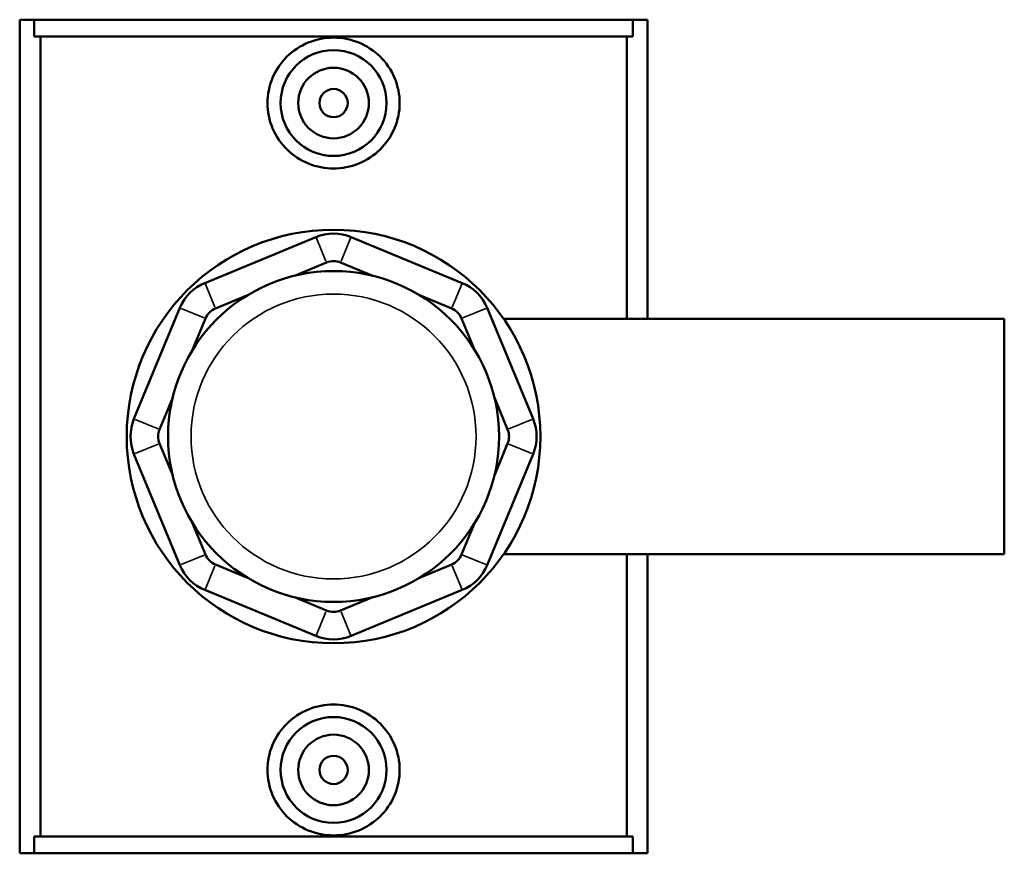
# Model space of a CAD drawing. Header units: inches. Extents: x 0.1 to 45.6, y -0.2 to 45.3.
# Tile 5 of 6: x 16.1 to 21.6, y 31.5 to 36.1. Entities that reach past the tile are written whole.
import ezdxf

# ---------------------------------------------------------------- set-up
doc = ezdxf.new("R2010")
doc.units = ezdxf.units.IN
doc.header["$MEASUREMENT"] = 0
doc.layers.add('Visible (ANSI)', color=7, linetype='Continuous', lineweight=50)
doc.layers.add('Visible Narrow (ANSI)', color=7, linetype='Continuous', lineweight=35)

msp = doc.modelspace()

# ---------------------------------------------------------------- linework, layer by layer
at = {"layer": 'Visible (ANSI)'}
for p, q in [((16.1149, 36.1492), (16.1961, 36.1492)), ((16.1149, 31.4992), (16.1149, 36.1492)), ((16.1961, 36.1492), (19.5337, 36.1492)), ((16.1961, 36.0562), (16.1961, 36.1492)), ((19.5337, 36.1492), (19.6149, 36.1492)), ((19.5337, 36.1492), (19.5337, 36.0562)), ((19.6149, 34.4797), (19.6149, 36.1492)), ((19.5337, 36.0562), (16.1961, 36.0562)), ((16.23, 36.0562), (16.23, 31.5922)), ((19.4997, 34.4797), (19.4997, 36.0562)), ((17.7668, 34.9369), (17.1474, 34.6804)), ((18.5823, 34.6804), (17.963, 34.9369)), ((17.6466, 34.7207), (17.8256, 34.7948)), ((17.9041, 34.7948), (18.0831, 34.7207)), ((17.2063, 34.5383), (17.3853, 34.6124)), ((18.3445, 34.6124), (18.5235, 34.5383)), ((17.0087, 34.5417), (16.7522, 33.9223)), ((18.9776, 33.9223), (18.721, 34.5417)), ((17.0766, 34.3038), (17.1508, 34.4828)), ((18.579, 34.4828), (18.6531, 34.3038)), ((18.8138, 34.4797), (21.6049, 34.4797)), ((21.6049, 33.1687), (21.6049, 34.4797)), ((16.8942, 33.8634), (16.9684, 34.0425)), ((18.7614, 34.0425), (18.8355, 33.8634)), ((16.9684, 33.6059), (16.8942, 33.785)), ((18.8355, 33.785), (18.7614, 33.6059)), ((16.7522, 33.7261), (17.0087, 33.1067)), ((18.721, 33.1067), (18.9776, 33.7261)), ((17.1508, 33.1656), (17.0766, 33.3446)), ((18.6531, 33.3446), (18.579, 33.1656)), ((18.8138, 33.1687), (21.6049, 33.1687)), ((19.4997, 31.5922), (19.4997, 33.1687)), ((19.6149, 31.4992), (19.6149, 33.1687)), ((17.3853, 33.0359), (17.2063, 33.1101)), ((18.5235, 33.1101), (18.3445, 33.0359)), ((17.1474, 32.968), (17.7668, 32.7115)), ((17.963, 32.7115), (18.5823, 32.968)), ((17.8256, 32.8535), (17.6466, 32.9277)), ((18.0831, 32.9277), (17.9041, 32.8535)), ((16.1961, 31.4992), (16.1961, 31.5922)), ((19.5337, 31.5922), (16.1961, 31.5922)), ((19.5337, 31.5922), (19.5337, 31.4992)), ((16.1961, 31.4992), (16.1149, 31.4992)), ((16.1961, 31.4992), (19.5337, 31.4992)), ((19.6149, 31.4992), (19.5337, 31.4992))]:
    msp.add_line(p, q, dxfattribs=at)
for centre, radius in [((17.8649, 35.6842), 0.2953), ((17.8649, 35.6842), 0.1969), ((17.8649, 35.6842), 0.0787), ((17.8649, 33.8242), 1.1533), ((17.8649, 33.8242), 0.9227), ((17.8649, 31.9642), 0.2953), ((17.8649, 31.9642), 0.1969), ((17.8649, 31.9642), 0.0787)]:
    msp.add_circle(centre, radius, dxfattribs=at)
for centre, radius, start, end in [((17.8649, 34.7001), 0.2563, 67.5, 112.5), ((17.8649, 34.7001), 0.1025, 67.5, 112.5), ((17.2455, 34.4436), 0.2563, 112.5, 157.5), ((18.4842, 34.4436), 0.2563, 22.5, 67.5), ((17.2455, 34.4436), 0.1025, 112.5, 157.5), ((18.4842, 34.4436), 0.1025, 22.5, 67.5), ((16.9889, 33.8242), 0.2563, 157.5, 202.5), ((18.7408, 33.8242), 0.2563, 337.5, 22.5), ((16.9889, 33.8242), 0.1025, 157.5, 202.5), ((18.7408, 33.8242), 0.1025, 337.5, 22.5), ((17.2455, 33.2048), 0.1025, 202.5, 247.5), ((18.4842, 33.2048), 0.1025, 292.5, 337.5), ((17.2455, 33.2048), 0.2563, 202.5, 247.5), ((18.4842, 33.2048), 0.2563, 292.5, 337.5), ((17.8649, 32.9483), 0.1025, 247.5, 292.5), ((17.8649, 32.9483), 0.2563, 247.5, 292.5)]:
    msp.add_arc(centre, radius, start, end, dxfattribs=at)
for points, knots in [([(18.2335, 35.6842), (18.2335, 35.6378), (18.224, 35.5885), (18.1858, 35.4982), (18.1571, 35.4571), (18.0915, 35.3928), (18.0503, 35.3651), (17.96, 35.3283), (17.9109, 35.3192), (17.8188, 35.3192), (17.7698, 35.3283), (17.6795, 35.3651), (17.6382, 35.3928), (17.5726, 35.4571), (17.5439, 35.4982), (17.5058, 35.5885), (17.4963, 35.6378), (17.4963, 35.7305), (17.5057, 35.7797), (17.5437, 35.8698), (17.5723, 35.9108), (17.6377, 35.9752), (17.679, 36.0031), (17.7695, 36.0401), (17.8187, 36.0492), (17.911, 36.0492), (17.9602, 36.0401), (18.0507, 36.0031), (18.092, 35.9752), (18.1575, 35.9108), (18.186, 35.8698), (18.224, 35.7797), (18.2335, 35.7305), (18.2335, 35.6842)], [0, 0, 0, 0, 0.35353, 0.35353, 0.707059, 0.707059, 1.057921, 1.057921, 1.408784, 1.408784, 1.759646, 1.759646, 2.110508, 2.110508, 2.464038, 2.464038, 2.817567, 2.817567, 3.170188, 3.170188, 3.522809, 3.522809, 3.874578, 3.874578, 4.226347, 4.226347, 4.578116, 4.578116, 4.929885, 4.929885, 5.282505, 5.282505, 5.635126, 5.635126, 5.635126, 5.635126]), ([(18.2335, 31.9642), (18.2335, 31.9179), (18.224, 31.8687), (18.186, 31.7786), (18.1575, 31.7376), (18.092, 31.6732), (18.0507, 31.6453), (17.9602, 31.6083), (17.911, 31.5992), (17.8187, 31.5992), (17.7695, 31.6083), (17.679, 31.6453), (17.6377, 31.6732), (17.5723, 31.7376), (17.5437, 31.7786), (17.5057, 31.8687), (17.4963, 31.9179), (17.4963, 31.9642), (17.4963, 32.0106), (17.5058, 32.0599), (17.5439, 32.1502), (17.5726, 32.1912), (17.6382, 32.2556), (17.6795, 32.2833), (17.7698, 32.3201), (17.8188, 32.3292), (17.9109, 32.3292), (17.96, 32.3201), (18.0503, 32.2833), (18.0915, 32.2556), (18.1571, 32.1912), (18.1858, 32.1502), (18.224, 32.0599), (18.2335, 32.0106), (18.2335, 31.9642)], [2.817567, 2.817567, 2.817567, 2.817567, 3.170188, 3.170188, 3.522809, 3.522809, 3.874578, 3.874578, 4.226347, 4.226347, 4.578116, 4.578116, 4.929885, 4.929885, 5.282505, 5.282505, 5.635126, 5.635126, 5.635126, 5.988656, 5.988656, 6.342185, 6.342185, 6.693047, 6.693047, 7.04391, 7.04391, 7.394772, 7.394772, 7.745634, 7.745634, 8.099164, 8.099164, 8.452693, 8.452693, 8.452693, 8.452693])]:
    msp.add_open_spline(points, degree=3, knots=knots, dxfattribs=at)
at = {"layer": 'Visible Narrow (ANSI)'}
for p, q in [((17.8227, 34.8019), (17.7697, 34.9298)), ((17.907, 34.8019), (17.96, 34.9298)), ((17.1504, 34.6733), (17.2033, 34.5454)), ((18.5264, 34.5454), (18.5794, 34.6733)), ((17.1437, 34.4857), (17.0158, 34.5387)), ((18.5861, 34.4857), (18.7139, 34.5387)), ((16.8871, 33.8664), (16.7593, 33.9193)), ((18.8426, 33.8664), (18.9705, 33.9193)), ((16.8871, 33.782), (16.7593, 33.7291)), ((18.8426, 33.782), (18.9705, 33.7291)), ((17.1437, 33.1626), (17.0158, 33.1097)), ((18.5861, 33.1626), (18.7139, 33.1097)), ((17.2033, 33.103), (17.1504, 32.9751)), ((18.5264, 33.103), (18.5794, 32.9751)), ((17.8227, 32.8464), (17.7697, 32.7186)), ((17.907, 32.8464), (17.96, 32.7186))]:
    msp.add_line(p, q, dxfattribs=at)
msp.add_circle((17.8649, 33.8242), 0.7945, dxfattribs=at)

doc.saveas('drawing.dxf')
